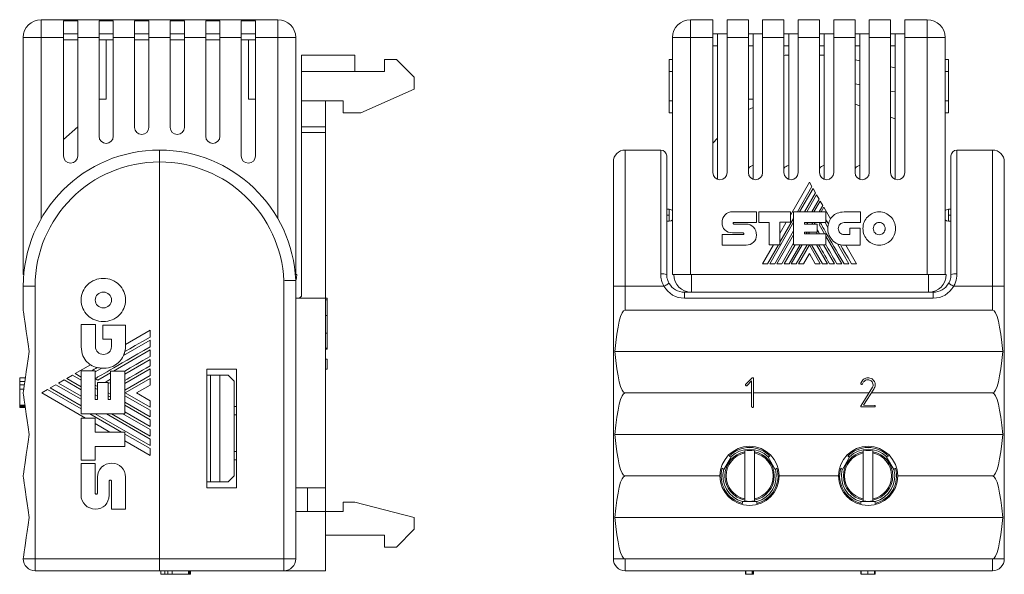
# Model space of a CAD drawing. Header units: millimetres. Extents: x 31 to 166, y 130 to 223.
# Tile 1 of 3: x 31 to 114, y 130 to 176. Entities that reach past the tile are written whole.
import ezdxf

# ---------------------------------------------------------------- set-up
doc = ezdxf.new("R2010")
doc.units = ezdxf.units.MM
doc.linetypes.add('PHANTOM', pattern=[12.7, 6.35, -1.27, 1.27, -1.27, 1.27, -1.27])
doc.layers.add('___VS___', color=7, linetype='Continuous', lineweight=15)

msp = doc.modelspace()

# ---------------------------------------------------------------- linework, layer by layer
at = {"color": 7, "linetype": 'Continuous', "lineweight": 15}
for p, q in [((33.008, 174.858), (33.008, 176.358)), ((33.008, 176.358), (53.008, 176.358)), ((36.108, 176.272), (34.908, 176.272)), ((34.908, 176.272), (34.908, 174.858)), ((36.108, 174.858), (36.108, 176.272)), ((39.108, 176.272), (37.908, 176.272)), ((37.908, 176.272), (37.908, 174.858)), ((39.108, 174.858), (39.108, 176.272)), ((42.108, 176.272), (40.908, 176.272)), ((40.908, 176.272), (40.908, 174.858)), ((42.108, 174.858), (42.108, 176.272)), ((45.108, 176.272), (43.908, 176.272)), ((43.908, 176.272), (43.908, 174.858)), ((45.108, 174.858), (45.108, 176.272)), ((48.108, 176.272), (46.908, 176.272)), ((46.908, 176.272), (46.908, 174.858)), ((48.108, 174.858), (48.108, 176.272)), ((51.108, 176.272), (49.908, 176.272)), ((49.908, 176.272), (49.908, 174.858)), ((51.108, 174.858), (51.108, 176.272)), ((53.008, 176.358), (53.008, 174.858)), ((87.819, 174.858), (87.819, 176.358)), ((87.819, 176.358), (89.719, 176.358)), ((89.719, 176.358), (89.719, 174.858)), ((90.919, 176.358), (92.719, 176.358)), ((90.919, 176.358), (90.919, 174.858)), ((92.719, 176.358), (92.719, 174.858)), ((93.919, 176.358), (95.719, 176.358)), ((93.919, 176.358), (93.919, 174.858)), ((95.719, 176.358), (95.719, 174.858)), ((96.919, 176.358), (98.719, 176.358)), ((96.919, 176.358), (96.919, 174.858)), ((98.719, 176.358), (98.719, 174.858)), ((99.919, 176.358), (99.919, 174.858)), ((99.919, 176.358), (101.719, 176.358)), ((101.719, 176.358), (101.719, 174.858)), ((102.919, 176.358), (102.919, 174.858)), ((102.919, 176.358), (104.719, 176.358)), ((104.719, 176.358), (104.719, 174.858)), ((105.919, 176.358), (105.919, 174.858)), ((105.919, 176.358), (107.819, 176.358)), ((107.819, 174.858), (107.819, 176.358)), ((31.508, 174.858), (33.008, 174.858)), ((31.508, 154.858), (31.508, 174.858)), ((34.908, 174.858), (33.008, 174.858)), ((34.908, 175.158), (36.108, 175.158)), ((34.908, 164.858), (34.908, 174.858)), ((34.908, 174.658), (36.108, 174.658)), ((37.908, 174.858), (36.108, 174.858)), ((36.108, 174.858), (36.108, 164.858)), ((37.908, 175.158), (39.108, 175.158)), ((37.908, 166.52), (37.908, 174.858)), ((37.908, 174.658), (39.108, 174.658)), ((38.508, 169.658), (38.508, 174.658)), ((40.908, 174.858), (39.108, 174.858)), ((39.108, 174.858), (39.108, 166.52)), ((40.908, 175.158), (42.108, 175.158)), ((40.908, 167.268), (40.908, 174.858)), ((40.908, 174.658), (42.108, 174.658)), ((43.908, 174.858), (42.108, 174.858)), ((42.108, 174.858), (42.108, 167.268)), ((43.908, 175.158), (45.108, 175.158)), ((43.908, 167.268), (43.908, 174.858)), ((43.908, 174.658), (45.108, 174.658)), ((46.908, 174.858), (45.108, 174.858)), ((45.108, 174.858), (45.108, 167.268)), ((46.908, 175.158), (48.108, 175.158)), ((46.908, 166.52), (46.908, 174.858)), ((46.908, 174.658), (48.108, 174.658)), ((49.908, 174.858), (48.108, 174.858)), ((48.108, 174.858), (48.108, 166.52)), ((49.908, 175.158), (51.108, 175.158)), ((49.908, 164.858), (49.908, 174.858)), ((49.908, 174.658), (51.108, 174.658)), ((50.508, 169.658), (50.508, 174.658)), ((53.008, 174.858), (51.108, 174.858)), ((51.108, 174.858), (51.108, 164.858)), ((53.008, 174.858), (54.508, 174.858)), ((54.508, 174.858), (54.508, 154.858)), ((86.319, 154.858), (86.319, 174.858)), ((86.319, 174.858), (87.819, 174.858)), ((87.819, 174.858), (87.819, 154.858)), ((89.719, 174.858), (87.819, 174.858)), ((90.119, 175.158), (89.719, 175.158)), ((89.719, 174.858), (89.719, 163.458)), ((90.119, 175.158), (90.919, 175.158)), ((90.119, 175.158), (90.119, 162.892)), ((92.719, 174.858), (90.919, 174.858)), ((90.919, 174.858), (90.919, 163.458)), ((93.119, 175.158), (92.719, 175.158)), ((92.719, 174.858), (92.719, 163.458)), ((93.119, 175.158), (93.919, 175.158)), ((93.119, 175.158), (93.119, 162.892)), ((95.719, 174.858), (93.919, 174.858)), ((93.919, 174.858), (93.919, 163.458)), ((96.119, 175.158), (95.719, 175.158)), ((95.719, 174.858), (95.719, 163.458)), ((96.119, 175.158), (96.119, 162.892)), ((96.119, 175.158), (96.919, 175.158)), ((98.719, 174.858), (96.919, 174.858)), ((96.919, 174.858), (96.919, 163.458)), ((99.119, 175.158), (98.719, 175.158)), ((98.719, 174.858), (98.719, 163.458)), ((99.119, 175.158), (99.119, 162.892)), ((99.119, 175.158), (99.919, 175.158)), ((101.719, 174.858), (99.919, 174.858)), ((99.919, 174.858), (99.919, 163.458)), ((102.119, 175.158), (101.719, 175.158)), ((101.719, 174.858), (101.719, 163.458)), ((102.119, 175.158), (102.919, 175.158)), ((102.119, 175.158), (102.119, 162.892)), ((104.719, 174.858), (102.919, 174.858)), ((102.919, 174.858), (102.919, 163.458)), ((105.119, 175.158), (104.719, 175.158)), ((104.719, 174.858), (104.719, 163.458)), ((105.119, 175.158), (105.919, 175.158)), ((105.119, 175.158), (105.119, 162.892)), ((107.819, 174.858), (105.919, 174.858)), ((105.919, 174.858), (105.919, 163.458)), ((107.819, 154.858), (107.819, 174.858)), ((107.819, 174.858), (109.319, 174.858)), ((109.319, 174.858), (109.319, 154.858)), ((90.119, 174.158), (89.719, 174.158)), ((93.119, 174.158), (92.719, 174.158)), ((96.119, 174.158), (95.719, 174.158)), ((99.119, 174.158), (98.719, 174.158)), ((102.119, 174.158), (101.719, 174.158)), ((105.119, 174.158), (104.719, 174.158)), ((55.008, 173.358), (59.508, 173.358)), ((55.008, 173.358), (55.008, 171.999)), ((59.508, 173.358), (59.508, 171.999)), ((62.008, 172.999), (62.008, 171.999)), ((63.008, 172.999), (62.008, 172.999)), ((64.508, 171.499), (63.008, 172.999)), ((86.319, 172.999), (86.019, 172.999)), ((86.019, 171.999), (86.019, 172.999)), ((95.719, 173.338), (95.819, 173.358)), ((96.119, 173.358), (95.819, 173.358)), ((99.119, 173.358), (98.719, 173.358)), ((101.719, 172.978), (102.119, 172.898)), ((109.319, 172.999), (109.619, 172.999)), ((109.619, 172.999), (109.619, 171.999)), ((104.719, 172.379), (105.119, 172.299)), ((55.008, 171.999), (62.008, 171.999)), ((55.008, 171.999), (55.008, 169.499)), ((64.508, 170.499), (64.508, 171.499)), ((86.019, 169.499), (86.019, 171.999)), ((86.019, 171.999), (86.319, 171.999)), ((109.319, 171.999), (109.619, 171.999)), ((109.619, 171.999), (109.619, 169.499)), ((60.008, 168.499), (64.508, 170.499)), ((102.119, 170.859), (101.719, 170.939)), ((38.508, 169.658), (37.908, 169.658)), ((51.108, 169.658), (50.508, 169.658)), ((93.119, 169.658), (92.719, 169.658)), ((105.119, 170.259), (104.719, 170.339)), ((55.008, 169.499), (58.508, 169.499)), ((55.008, 169.499), (55.008, 167.308)), ((57.008, 167.308), (57.008, 169.499)), ((58.508, 169.499), (58.508, 168.499)), ((86.319, 169.499), (86.019, 169.499)), ((86.019, 168.499), (86.019, 169.499)), ((92.719, 168.79), (93.119, 168.935)), ((101.719, 169.226), (102.119, 169.081)), ((109.619, 169.499), (109.319, 169.499)), ((109.619, 169.499), (109.619, 168.499)), ((58.508, 168.499), (60.008, 168.499)), ((86.319, 168.499), (86.019, 168.499)), ((104.719, 168.134), (105.119, 167.989)), ((109.319, 168.499), (109.619, 168.499)), ((34.908, 166.24), (36.108, 167.304)), ((55.008, 167.308), (57.008, 167.308)), ((55.008, 166.838), (55.008, 167.308)), ((57.008, 167.308), (57.008, 166.838)), ((57.008, 166.838), (55.008, 166.838)), ((55.008, 166.838), (55.008, 153.158)), ((57.008, 152.858), (57.008, 166.838)), ((90.119, 166.371), (89.719, 165.942)), ((43.008, 165.358), (43.008, 164.358)), ((43.008, 165.358), (43.019, 165.358)), ((43.019, 164.358), (43.019, 165.358)), ((82.319, 165.358), (82.319, 153.858)), ((85.319, 165.358), (82.319, 165.358)), ((85.319, 154.903), (85.319, 165.358)), ((85.819, 164.858), (85.819, 154.858)), ((109.819, 154.858), (109.819, 164.858)), ((113.319, 165.358), (110.319, 165.358)), ((110.319, 165.358), (110.319, 154.903)), ((113.319, 153.858), (113.319, 165.358)), ((43.008, 130.858), (43.008, 164.358)), ((43.019, 164.358), (43.008, 164.358)), ((81.319, 153.858), (81.319, 164.358)), ((114.319, 164.358), (114.319, 153.858)), ((97.867, 162.635), (96.264, 159.861)), ((96.851, 160.139), (98.081, 162.269)), ((98.175, 162.103), (97.041, 160.139)), ((98.081, 162.269), (97.867, 162.635)), ((98.385, 161.742), (98.175, 162.103)), ((97.459, 160.139), (98.385, 161.742)), ((98.478, 161.579), (97.647, 160.139)), ((98.689, 161.215), (98.478, 161.579)), ((98.067, 160.139), (98.689, 161.215)), ((98.783, 161.054), (98.254, 160.139)), ((98.68, 160.139), (98.995, 160.683)), ((98.995, 160.683), (98.783, 161.054)), ((99.087, 160.525), (98.864, 160.139)), ((99.647, 159.553), (99.087, 160.525)), ((85.819, 160.358), (86.019, 160.358)), ((85.819, 159.858), (86.019, 159.858)), ((86.019, 159.858), (86.019, 160.358)), ((86.019, 159.858), (86.019, 159.358)), ((91.375, 160.15), (93.39, 160.15)), ((93.39, 160.15), (93.39, 159.251)), ((93.589, 159.251), (93.589, 160.146)), ((93.589, 160.146), (96.264, 160.146)), ((95.373, 157.578), (96.535, 159.592)), ((96.264, 160.146), (96.264, 159.259)), ((96.535, 157.37), (96.535, 160.139)), ((96.535, 160.139), (99.266, 160.139)), ((99.266, 160.139), (99.266, 159.244)), ((100.792, 160.131), (102.193, 160.131)), ((102.193, 160.131), (102.193, 159.232)), ((109.619, 159.858), (109.619, 160.358)), ((109.619, 160.358), (109.819, 160.358)), ((109.819, 159.858), (109.619, 159.858)), ((109.619, 159.858), (109.619, 159.358)), ((86.019, 159.358), (85.819, 159.358)), ((90.493, 159.246), (90.493, 159.245)), ((91.492, 159.251), (93.39, 159.251)), ((91.496, 159.112), (92.519, 159.112)), ((94.458, 159.251), (93.589, 159.251)), ((94.458, 157.37), (94.458, 159.251)), ((94.519, 155.769), (96.535, 159.262)), ((96.264, 159.259), (95.373, 159.259)), ((95.373, 157.37), (95.373, 159.259)), ((95.916, 159.259), (95.373, 158.318)), ((97.442, 159.244), (99.266, 159.244)), ((97.442, 159.244), (97.442, 159.097)), ((97.442, 159.097), (98.529, 159.097)), ((97.653, 159.097), (97.737, 159.244)), ((98.077, 159.097), (98.162, 159.244)), ((98.262, 159.097), (98.347, 159.244)), ((98.529, 159.097), (98.529, 158.42)), ((98.68, 159.084), (98.772, 159.244)), ((98.68, 159.084), (99.142, 158.284)), ((99.193, 159.244), (99.431, 158.832)), ((102.193, 159.232), (100.792, 159.232)), ((101.275, 158.224), (101.275, 158.758)), ((101.275, 158.758), (102.163, 158.758)), ((102.163, 158.758), (102.163, 157.329)), ((109.819, 159.358), (109.619, 159.358)), ((90.493, 158.22), (92.263, 158.22)), ((92.263, 158.371), (91.378, 158.371)), ((94.936, 155.769), (96.535, 158.539)), ((95.128, 155.769), (96.535, 158.21)), ((97.442, 158.42), (98.529, 158.42)), ((97.442, 158.42), (97.442, 158.284)), ((97.442, 158.284), (99.251, 158.284)), ((97.606, 158.284), (97.684, 158.42)), ((97.793, 158.284), (97.871, 158.42)), ((98.454, 158.42), (98.532, 158.284)), ((99.251, 157.37), (99.251, 158.284)), ((99.251, 158.096), (100.597, 155.769)), ((100.792, 158.224), (101.275, 158.224)), ((92.519, 157.332), (90.493, 157.332)), ((94.825, 157.37), (93.9, 155.769)), ((94.329, 155.769), (95.253, 157.37)), ((94.458, 157.37), (95.373, 157.37)), ((95.542, 155.769), (96.535, 157.488)), ((95.731, 155.769), (96.655, 157.37)), ((96.149, 155.769), (97.076, 157.37)), ((96.34, 155.769), (97.265, 157.37)), ((96.535, 157.37), (99.251, 157.37)), ((96.758, 155.769), (97.686, 157.37)), ((96.947, 155.769), (97.863, 157.358)), ((98.779, 155.769), (97.863, 157.358)), ((98.969, 155.769), (98.04, 157.37)), ((98.456, 157.37), (99.383, 155.769)), ((99.061, 157.37), (99.988, 155.769)), ((100.228, 157.453), (101.202, 155.769)), ((102.163, 157.329), (100.8, 157.329)), ((101.834, 155.769), (100.933, 157.329)), ((97.863, 156.632), (97.361, 155.769)), ((97.863, 156.632), (98.362, 155.769)), ((31.551, 154.858), (31.508, 154.858)), ((54.475, 154.858), (54.608, 154.858)), ((87.819, 154.858), (86.319, 154.858)), ((87.819, 154.858), (107.819, 154.858)), ((87.919, 154.858), (87.919, 153.358)), ((107.919, 154.858), (107.819, 154.858)), ((107.919, 153.358), (107.919, 154.858)), ((107.919, 154.858), (109.419, 154.858)), ((31.508, 153.858), (32.508, 153.858)), ((31.508, 151.858), (31.508, 153.858)), ((32.508, 153.858), (32.508, 130.858)), ((53.508, 130.858), (53.508, 154.336)), ((54.508, 154.358), (54.508, 130.858)), ((82.319, 153.858), (81.319, 153.858)), ((81.319, 130.858), (81.319, 153.858)), ((82.319, 153.858), (82.319, 151.858)), ((85.587, 153.858), (82.319, 153.858)), ((113.319, 153.858), (110.051, 153.858)), ((113.319, 151.858), (113.319, 153.858)), ((113.319, 153.858), (114.319, 153.858)), ((114.319, 153.858), (114.319, 130.858)), ((87.319, 152.858), (87.319, 153.358)), ((87.319, 153.358), (108.319, 153.358)), ((108.319, 152.858), (108.319, 153.358)), ((54.508, 152.858), (57.008, 152.858)), ((57.008, 136.858), (57.008, 152.858)), ((57.158, 152.858), (57.008, 152.858)), ((57.158, 152.711), (57.008, 152.711)), ((57.158, 152.858), (57.158, 152.711)), ((57.158, 152.711), (57.158, 151.397)), ((108.319, 152.858), (87.319, 152.858)), ((57.158, 151.397), (57.008, 151.397)), ((57.158, 151.397), (57.158, 149.905)), ((82.319, 151.858), (113.319, 151.858)), ((36.409, 148.761), (36.409, 150.625)), ((36.409, 150.625), (37.605, 150.625)), ((37.605, 150.625), (37.605, 148.761)), ((38.235, 149.404), (38.235, 150.585)), ((38.235, 150.585), (40.136, 150.585)), ((40.136, 150.585), (40.136, 148.772)), ((42.21, 150.147), (40.136, 148.949)), ((57.008, 149.905), (57.158, 149.905)), ((57.158, 149.905), (57.158, 148.636)), ((38.946, 149.404), (38.235, 149.404)), ((38.946, 148.761), (38.946, 149.404)), ((39.971, 148.012), (42.21, 149.307)), ((39.116, 146.712), (42.21, 148.502)), ((57.158, 148.636), (57.008, 148.636)), ((57.158, 148.568), (57.008, 148.568)), ((57.158, 148.636), (57.158, 148.568)), ((81.453, 148.358), (114.185, 148.358)), ((37.178, 147.239), (35.885, 146.494)), ((40.081, 146.459), (42.21, 147.692)), ((57.158, 147.718), (57.008, 147.718)), ((57.158, 147.718), (57.158, 146.858)), ((35.676, 146.372), (35.182, 146.089)), ((36.399, 145.953), (35.676, 146.372)), ((35.885, 146.494), (36.399, 146.197)), ((36.399, 146.732), (37.59, 146.732)), ((36.399, 143.1), (36.399, 146.732)), ((37.59, 146.635), (38.137, 146.951)), ((37.59, 144.306), (37.59, 146.732)), ((37.802, 145.952), (38.866, 146.567)), ((38.866, 144.306), (38.866, 146.712)), ((40.081, 146.712), (38.866, 146.712)), ((40.081, 145.654), (42.21, 146.888)), ((40.081, 143.1), (40.081, 146.712)), ((42.21, 146.337), (40.081, 145.102)), ((47.008, 146.858), (49.508, 146.858)), ((47.008, 136.858), (47.008, 146.858)), ((47.008, 146.358), (47.308, 146.358)), ((47.308, 137.358), (47.308, 146.358)), ((47.308, 146.358), (48.108, 146.358)), ((48.108, 137.358), (48.108, 146.358)), ((48.108, 146.358), (48.808, 146.358)), ((49.308, 145.858), (48.808, 146.358)), ((49.508, 146.858), (49.508, 136.858)), ((57.158, 146.858), (57.008, 146.858)), ((31.208, 146.142), (31.691, 146.142)), ((31.208, 145.82), (31.645, 145.82)), ((31.208, 145.558), (31.608, 145.558)), ((34.266, 145.56), (33.786, 145.282)), ((36.399, 144.329), (34.266, 145.56)), ((34.967, 145.965), (34.483, 145.684)), ((34.483, 145.684), (36.399, 144.579)), ((36.399, 145.137), (34.967, 145.965)), ((35.182, 146.089), (36.399, 145.387)), ((37.802, 145.952), (37.59, 146.075)), ((37.785, 145.397), (37.59, 145.509)), ((37.785, 144.306), (37.785, 145.752)), ((37.785, 145.752), (38.685, 145.752)), ((38.685, 145.651), (38.866, 145.756)), ((38.685, 144.306), (38.685, 145.752)), ((42.21, 146.084), (40.098, 144.866)), ((41.063, 144.866), (42.21, 145.529)), ((49.308, 137.858), (49.308, 145.858)), ((92.491, 145.594), (93.035, 146.124)), ((92.99, 145.873), (92.6, 145.48)), ((92.99, 143.703), (92.99, 145.873)), ((93.151, 146.103), (93.161, 146.078)), ((93.161, 146.078), (93.161, 143.699)), ((102.805, 145.971), (102.748, 145.971)), ((31.208, 145.186), (31.555, 145.186)), ((31.208, 145.186), (31.208, 143.817)), ((33.566, 145.156), (33.079, 144.871)), ((33.079, 144.871), (36.768, 142.74)), ((36.399, 143.52), (33.566, 145.156)), ((33.786, 145.282), (36.399, 143.773)), ((37.785, 145.15), (37.59, 145.263)), ((37.785, 144.586), (37.59, 144.699)), ((38.866, 144.772), (38.685, 144.876)), ((38.866, 144.524), (38.685, 144.628)), ((42.21, 143.396), (40.081, 144.63)), ((42.21, 143.648), (40.098, 144.866)), ((41.063, 144.866), (42.21, 144.198)), ((82.319, 144.858), (92.99, 144.858)), ((93.161, 144.858), (102.897, 144.858)), ((102.228, 143.802), (103.201, 145.339)), ((103.298, 145.186), (102.445, 143.817)), ((103.094, 144.858), (113.319, 144.858)), ((31.208, 143.817), (31.657, 143.817)), ((31.208, 143.813), (31.657, 143.813)), ((37.59, 144.306), (37.785, 144.306)), ((38.685, 144.306), (38.866, 144.306)), ((42.21, 142.84), (40.081, 144.07)), ((42.21, 142.586), (40.081, 143.819)), ((102.445, 143.817), (103.358, 143.813)), ((31.208, 143.763), (31.664, 143.763)), ((31.208, 143.763), (31.208, 143.753)), ((31.208, 143.753), (31.666, 143.753)), ((31.208, 143.743), (31.667, 143.743)), ((31.208, 143.686), (31.675, 143.686)), ((31.208, 143.686), (31.208, 143.676)), ((31.208, 143.676), (31.677, 143.676)), ((31.208, 143.642), (31.682, 143.642)), ((40.081, 143.1), (36.399, 143.1)), ((39.805, 141.554), (37.127, 143.1)), ((42.21, 140.418), (37.565, 143.1)), ((42.21, 140.973), (38.527, 143.1)), ((42.21, 141.228), (38.965, 143.1)), ((42.21, 141.779), (39.924, 143.1)), ((42.21, 142.03), (40.081, 143.26)), ((49.308, 143.708), (49.508, 143.708)), ((49.308, 143.008), (49.508, 143.008)), ((103.356, 143.676), (102.267, 143.676)), ((103.384, 143.686), (103.356, 143.676)), ((103.415, 143.763), (103.415, 143.753)), ((36.389, 139.182), (36.389, 142.74)), ((36.389, 142.74), (37.57, 142.74)), ((37.57, 142.74), (37.57, 141.554)), ((37.57, 142.277), (38.821, 141.554)), ((40.081, 141.554), (37.57, 141.554)), ((40.081, 140.338), (40.081, 141.554)), ((42.21, 140.165), (40.081, 141.394)), ((81.453, 141.358), (114.185, 141.358)), ((40.081, 140.825), (42.21, 139.595)), ((40.081, 140.338), (37.58, 140.338)), ((37.58, 140.338), (37.58, 139.182)), ((49.308, 139.908), (49.508, 139.908)), ((92.419, 139.97), (92.419, 139.902)), ((92.419, 139.801), (92.419, 135.915)), ((93.219, 139.902), (93.219, 139.97)), ((93.219, 135.915), (93.219, 139.801)), ((102.419, 139.97), (102.419, 139.902)), ((102.419, 139.801), (102.419, 135.915)), ((103.219, 139.902), (103.219, 139.97)), ((103.219, 135.915), (103.219, 139.801)), ((36.384, 138.917), (37.58, 138.917)), ((36.384, 136.237), (36.384, 138.917)), ((37.58, 139.182), (36.389, 139.182)), ((37.58, 136.392), (37.58, 138.917)), ((49.308, 139.208), (49.508, 139.208)), ((90.657, 138.413), (91.257, 139.452)), ((91.257, 139.452), (91.107, 139.539)), ((94.531, 139.539), (94.381, 139.452)), ((94.381, 139.452), (94.981, 138.413)), ((100.657, 138.413), (101.257, 139.452)), ((101.257, 139.452), (101.107, 139.539)), ((104.531, 139.539), (104.381, 139.452)), ((104.381, 139.452), (104.981, 138.413)), ((90.507, 138.5), (90.657, 138.413)), ((94.981, 138.413), (95.131, 138.5)), ((100.507, 138.5), (100.657, 138.413)), ((104.981, 138.413), (105.131, 138.5)), ((37.765, 136.397), (37.765, 137.758)), ((38.75, 137.418), (38.75, 136.241)), ((38.951, 135.064), (38.951, 137.418)), ((40.131, 137.758), (40.131, 135.064)), ((47.008, 137.358), (47.308, 137.358)), ((47.308, 137.358), (48.108, 137.358)), ((48.108, 137.358), (48.808, 137.358)), ((48.808, 137.358), (49.308, 137.858)), ((82.319, 137.858), (90.319, 137.858)), ((95.319, 137.858), (100.319, 137.858)), ((105.319, 137.858), (113.319, 137.858)), ((49.508, 136.858), (47.008, 136.858)), ((54.508, 136.858), (57.008, 136.858)), ((55.508, 136.858), (55.508, 134.858)), ((57.008, 134.858), (57.008, 136.858)), ((58.508, 134.858), (58.508, 135.658)), ((58.508, 135.658), (59.508, 135.658)), ((64.508, 134.358), (59.508, 135.658)), ((92.219, 135.708), (92.219, 135.534)), ((93.419, 135.708), (92.219, 135.708)), ((92.419, 135.814), (92.419, 135.746)), ((93.219, 135.746), (93.219, 135.814)), ((93.419, 135.534), (93.419, 135.708)), ((102.219, 135.708), (102.219, 135.534)), ((103.419, 135.708), (102.219, 135.708)), ((102.419, 135.814), (102.419, 135.746)), ((103.219, 135.746), (103.219, 135.814)), ((103.419, 135.534), (103.419, 135.708)), ((37.586, 135.064), (37.587, 135.064)), ((54.508, 134.858), (57.008, 134.858)), ((57.008, 129.858), (57.008, 134.858)), ((57.008, 134.858), (58.508, 134.858)), ((64.508, 133.358), (64.508, 134.358)), ((81.453, 134.358), (114.185, 134.358)), ((63.008, 131.858), (64.508, 133.358)), ((57.008, 132.858), (62.008, 132.858)), ((62.008, 132.858), (62.008, 131.858)), ((62.008, 131.858), (63.008, 131.858)), ((31.508, 130.858), (32.508, 130.858)), ((32.508, 129.858), (32.508, 130.858)), ((32.508, 130.858), (43.008, 130.858)), ((43.008, 130.858), (43.008, 129.858)), ((43.008, 130.858), (53.508, 130.858)), ((53.508, 130.858), (54.508, 130.858)), ((53.508, 130.858), (53.508, 129.858)), ((82.319, 130.858), (81.319, 130.858)), ((82.319, 130.858), (82.319, 129.858)), ((82.319, 130.858), (113.319, 130.858)), ((113.319, 130.858), (114.319, 130.858)), ((113.319, 130.858), (113.319, 129.858)), ((43.008, 129.858), (32.508, 129.858)), ((53.508, 129.858), (43.008, 129.858)), ((43.124, 129.558), (43.124, 129.858)), ((43.446, 129.558), (43.446, 129.858)), ((43.707, 129.558), (43.707, 129.858)), ((44.079, 129.558), (44.079, 129.858)), ((45.449, 129.558), (45.449, 129.858)), ((45.452, 129.558), (45.452, 129.858)), ((45.503, 129.558), (45.503, 129.858)), ((45.513, 129.558), (45.513, 129.858)), ((45.523, 129.558), (45.523, 129.858)), ((45.58, 129.558), (45.58, 129.858)), ((45.589, 129.558), (45.589, 129.858)), ((45.624, 129.558), (45.624, 129.858)), ((53.508, 129.858), (57.008, 129.858)), ((113.319, 129.858), (82.319, 129.858)), ((92.477, 129.558), (92.477, 129.858)), ((92.491, 129.558), (92.491, 129.858)), ((93.035, 129.558), (93.035, 129.858)), ((93.082, 129.558), (93.082, 129.858)), ((93.107, 129.558), (93.107, 129.858)), ((93.151, 129.558), (93.151, 129.858)), ((93.161, 129.558), (93.161, 129.858)), ((102.21, 129.558), (102.21, 129.858)), ((102.238, 129.558), (102.238, 129.858)), ((102.794, 129.558), (102.794, 129.858)), ((103.348, 129.558), (103.348, 129.858)), ((103.418, 129.558), (103.418, 129.858)), ((103.418, 129.558), (103.418, 129.858)), ((44.079, 129.558), (45.449, 129.558)), ((45.503, 129.558), (45.513, 129.558)), ((45.58, 129.558), (45.589, 129.558)), ((92.491, 129.558), (93.035, 129.558)), ((93.151, 129.558), (93.161, 129.558))]:
    msp.add_line(p, q, dxfattribs=at)
at = {"color": 8, "linetype": 'Continuous', "lineweight": 15}
for p, q in [((33.008, 174.858), (33.008, 159.537)), ((53.008, 159.556), (53.008, 174.858))]:
    msp.add_line(p, q, dxfattribs=at)
at = {"color": 7, "linetype": 'Continuous', "lineweight": 15, "flags": 128}
for points in [[(86.019, 160.358), (86.21, 160.32), (86.319, 160.258)], [(109.319, 160.258), (109.428, 160.32), (109.619, 160.358)], [(86.319, 159.458), (86.21, 159.396), (86.019, 159.358)], [(109.619, 159.358), (109.428, 159.396), (109.319, 159.458)], [(101.409, 155.769), (101.126, 156.256), (100.862, 156.712), (100.667, 157.048), (100.484, 157.364)], [(54.608, 154.858), (54.579, 154.565), (54.508, 154.319)], [(85.587, 153.858), (85.671, 153.907), (85.753, 153.954), (85.828, 153.997), (85.893, 154.035), (85.947, 154.066), (85.987, 154.089), (86.012, 154.103), (86.02, 154.108)], [(110.051, 153.858), (109.967, 153.907), (109.885, 153.954), (109.81, 153.997), (109.745, 154.035), (109.691, 154.066), (109.651, 154.089), (109.626, 154.103), (109.618, 154.108)], [(32.008, 148.358), (31.92, 148.972), (31.839, 149.542), (31.765, 150.06), (31.699, 150.521), (31.642, 150.92), (31.594, 151.253), (31.557, 151.515), (31.53, 151.705), (31.513, 151.82), (31.508, 151.858)], [(42.21, 149.582), (41.563, 149.206), (40.957, 148.855), (40.51, 148.596), (40.089, 148.352)], [(31.508, 144.858), (31.513, 144.896), (31.53, 145.011), (31.557, 145.2), (31.594, 145.463), (31.642, 145.796), (31.699, 146.195), (31.765, 146.656), (31.839, 147.174), (31.92, 147.743), (32.008, 148.358)], [(32.008, 141.358), (31.92, 141.972), (31.839, 142.542), (31.765, 143.06), (31.699, 143.521), (31.642, 143.92), (31.594, 144.253), (31.557, 144.515), (31.53, 144.705), (31.513, 144.82), (31.508, 144.858)], [(31.508, 137.858), (31.513, 137.896), (31.53, 138.011), (31.557, 138.2), (31.594, 138.463), (31.642, 138.796), (31.699, 139.195), (31.765, 139.656), (31.839, 140.174), (31.92, 140.743), (32.008, 141.358)], [(32.008, 134.358), (31.92, 134.972), (31.839, 135.542), (31.765, 136.06), (31.699, 136.521), (31.642, 136.92), (31.594, 137.253), (31.557, 137.515), (31.53, 137.705), (31.513, 137.82), (31.508, 137.858)], [(31.508, 130.858), (31.513, 130.896), (31.53, 131.011), (31.557, 131.2), (31.594, 131.463), (31.642, 131.796), (31.699, 132.195), (31.765, 132.656), (31.839, 133.174), (31.92, 133.743), (32.008, 134.358)]]:
    msp.add_lwpolyline(points, dxfattribs=at)
at = {"color": 7, "linetype": 'Continuous', "lineweight": 15}
for centre, radius, start, end in [((33.008, 174.858), 1.5, 90, 180), ((53.008, 174.858), 1.5, 0, 90), ((87.819, 174.858), 1.5, 90, 180), ((107.819, 174.858), 1.5, 0, 90), ((41.508, 167.268), 0.6, 180, 0), ((44.508, 167.268), 0.6, 180, 0), ((38.508, 166.52), 0.6, 180, 0), ((47.508, 166.52), 0.6, 180, 0), ((43.008, 153.858), 11.5, 90, 180), ((35.508, 164.858), 0.6, 180, 0), ((43.019, 153.858), 11.5, 2.49193, 90), ((50.508, 164.858), 0.6, 180, 0), ((82.319, 164.358), 1, 90, 180), ((85.319, 164.858), 0.5, 0, 90), ((110.319, 164.858), 0.5, 90, 180), ((113.319, 164.358), 1, 0, 90), ((43.008, 153.858), 10.5, 90, 180), ((43.019, 153.858), 10.5, 2.60792, 90), ((93.319, 163.358), 0.75, 105.46601, 143.1301), ((96.319, 163.358), 0.75, 105.46601, 143.1301), ((99.319, 163.358), 0.75, 105.46601, 143.1301), ((102.319, 163.358), 0.75, 105.46601, 143.1301), ((90.319, 163.458), 0.6, 180, 0), ((93.319, 163.458), 0.6, 180, 0), ((96.319, 163.458), 0.6, 180, 0), ((99.319, 163.458), 0.6, 180, 0), ((102.319, 163.458), 0.6, 180, 0), ((105.319, 163.458), 0.6, 180, 0), ((100.8, 158.704), 1.375, 174.64014, 270), ((100.957, 158.767), 1.528, 149.03807, 166.83863), ((85.443, 153.494), 1.415, 74.58331, 95.02782), ((87.919, 154.858), 1.5, 180, 270), ((107.919, 154.858), 1.5, 270, 0), ((110.195, 153.494), 1.415, 84.97218, 105.41669), ((87.319, 154.858), 2, 210, 270), ((87.319, 154.858), 1.5, 210, 270), ((108.319, 154.858), 1.5, 270, 330), ((108.319, 154.858), 2, 270, 330), ((54.708, 153.158), 0.3, 270, 0), ((38.307, 148.772), 1.829, 264.64014, 0), ((38.224, 148.981), 2.032, 239.03807, 256.83863), ((92.819, 137.858), 2.5, 0, 180), ((92.819, 137.858), 2.083, 101.07127, 258.92873), ((92.819, 137.858), 1.983, 101.63492, 258.36508), ((92.819, 137.858), 2.4, 44.47751, 135.52249), ((92.819, 137.858), 2.25, 45.46601, 134.53399), ((92.819, 137.858), 2.149, 79.27476, 100.72524), ((92.819, 137.858), 2.083, 281.07127, 78.92873), ((92.819, 137.858), 1.983, 281.63492, 78.36508), ((102.819, 137.858), 2.5, 0, 180), ((102.819, 137.858), 2.083, 101.07127, 258.92873), ((102.819, 137.858), 1.983, 101.63492, 258.36508), ((102.819, 137.858), 2.4, 44.47751, 135.52249), ((102.819, 137.858), 2.25, 45.46601, 134.53399), ((102.819, 137.858), 2.149, 79.27476, 100.72524), ((102.819, 137.858), 2.083, 281.07127, 78.92873), ((102.819, 137.858), 1.983, 281.63492, 78.36508), ((92.819, 137.858), 2.4, 164.47751, 255.52249), ((92.819, 137.858), 2.25, 165.46601, 254.53399), ((92.819, 137.858), 2.4, 284.47751, 15.52249), ((92.819, 137.858), 2.25, 285.46601, 14.53399), ((102.819, 137.858), 2.4, 164.47751, 255.52249), ((102.819, 137.858), 2.25, 165.46601, 254.53399), ((102.819, 137.858), 2.4, 284.47751, 15.52249), ((102.819, 137.858), 2.25, 285.46601, 14.53399), ((92.819, 137.858), 2.5, 180, 0), ((102.819, 137.858), 2.5, 180, 0), ((92.819, 137.858), 2.149, 259.27476, 280.72524), ((102.819, 137.858), 2.149, 259.27476, 280.72524), ((32.508, 130.858), 1, 180, 270), ((53.508, 130.858), 1, 270, 0), ((82.319, 130.858), 1, 180, 270), ((113.319, 130.858), 1, 270, 0)]:
    msp.add_arc(centre, radius, start, end, dxfattribs=at)
for centre, start_param, end_param in [((82.319, 144.858), 0, 1.047198), ((113.319, 144.858), 5.235988, 6.283185), ((82.319, 151.858), 2.094395, 3.141593), ((113.319, 151.858), 3.141593, 4.18879), ((82.319, 137.858), 0, 1.047198), ((113.319, 137.858), 5.235988, 6.283185), ((82.319, 144.858), 2.094395, 3.141593), ((113.319, 144.858), 3.141593, 4.18879), ((82.319, 130.858), 0, 1.047198), ((113.319, 130.858), 5.235988, 6.283185), ((82.319, 137.858), 2.094395, 3.141593), ((113.319, 137.858), 3.141593, 4.18879)]:
    msp.add_ellipse(centre, major_axis=(0, 7), ratio=0.142857, start_param=start_param, end_param=end_param, dxfattribs=at)
for points in [[(90.493, 159.246), (90.493, 159.494), (90.592, 159.72), (90.752, 159.884)], [(90.752, 159.884), (90.911, 160.048), (91.132, 160.15), (91.375, 160.15)], [(99.647, 159.553), (99.692, 159.625), (99.745, 159.692), (99.804, 159.753)], [(99.804, 159.753), (100.032, 159.987), (100.363, 160.131), (100.792, 160.131)], [(102.385, 158.73), (102.385, 159.12), (102.539, 159.473), (102.787, 159.728)], [(102.787, 159.728), (103.035, 159.984), (103.378, 160.143), (103.756, 160.143)], [(103.756, 160.143), (104.136, 160.143), (104.48, 159.984), (104.729, 159.728)], [(104.729, 159.728), (104.977, 159.472), (105.132, 159.119), (105.132, 158.73)], [(90.726, 158.62), (90.579, 158.766), (90.489, 158.974), (90.493, 159.245)], [(91.457, 159.232), (91.445, 159.217), (91.437, 159.195), (91.437, 159.174)], [(91.437, 159.174), (91.437, 159.157), (91.444, 159.141), (91.455, 159.129)], [(91.455, 159.129), (91.466, 159.119), (91.48, 159.112), (91.496, 159.112)], [(91.492, 159.251), (91.479, 159.251), (91.467, 159.243), (91.457, 159.232)], [(92.519, 159.112), (92.762, 159.112), (92.982, 159.007), (93.141, 158.839)], [(93.141, 158.839), (93.302, 158.671), (93.401, 158.439), (93.401, 158.188)], [(100.788, 155.769), (99.506, 157.979), (98.836, 159.137), (98.778, 159.244)], [(99.47, 159.115), (99.389, 159.253), (99.322, 159.37), (99.266, 159.466)], [(99.431, 158.832), (99.436, 158.929), (99.449, 159.024), (99.47, 159.115)], [(100.448, 159.086), (100.359, 158.995), (100.305, 158.869), (100.305, 158.73)], [(100.792, 159.232), (100.657, 159.232), (100.536, 159.176), (100.448, 159.086)], [(103.405, 159.097), (103.314, 159.003), (103.258, 158.873), (103.258, 158.73)], [(103.756, 159.247), (103.619, 159.247), (103.494, 159.19), (103.405, 159.097)], [(104.111, 159.096), (104.02, 159.189), (103.895, 159.247), (103.756, 159.247)], [(104.259, 158.73), (104.259, 158.873), (104.202, 159.002), (104.111, 159.096)], [(91.378, 158.371), (91.122, 158.377), (90.889, 158.46), (90.726, 158.62)], [(92.303, 158.349), (92.292, 158.362), (92.278, 158.371), (92.263, 158.371)], [(92.263, 158.22), (92.28, 158.22), (92.295, 158.228), (92.306, 158.239)], [(92.325, 158.29), (92.325, 158.311), (92.317, 158.333), (92.303, 158.349)], [(92.306, 158.239), (92.318, 158.252), (92.325, 158.27), (92.325, 158.29)], [(93.401, 158.188), (93.401, 157.944), (93.304, 157.732), (93.147, 157.58)], [(98.727, 158.284), (98.641, 158.434), (98.575, 158.549), (98.529, 158.629)], [(100.305, 158.73), (100.305, 158.589), (100.359, 158.463), (100.448, 158.371)], [(100.448, 158.371), (100.535, 158.28), (100.657, 158.224), (100.792, 158.224)], [(102.786, 157.734), (102.538, 157.989), (102.385, 158.341), (102.385, 158.73)], [(103.258, 158.73), (103.258, 158.587), (103.314, 158.457), (103.405, 158.363)], [(103.405, 158.363), (103.494, 158.27), (103.619, 158.213), (103.756, 158.213)], [(103.756, 158.213), (103.895, 158.213), (104.02, 158.271), (104.111, 158.364)], [(104.111, 158.364), (104.202, 158.458), (104.259, 158.587), (104.259, 158.73)], [(105.132, 158.73), (105.132, 158.341), (104.978, 157.989), (104.729, 157.734)], [(93.147, 157.58), (92.987, 157.425), (92.765, 157.332), (92.519, 157.332)], [(99.574, 155.769), (99.184, 156.442), (98.875, 156.975), (98.646, 157.37)], [(100.179, 155.769), (99.811, 156.406), (99.502, 156.941), (99.251, 157.374)], [(100.484, 157.364), (100.395, 157.385), (100.31, 157.415), (100.228, 157.453)], [(103.756, 157.321), (103.377, 157.321), (103.034, 157.479), (102.786, 157.734)], [(104.729, 157.734), (104.48, 157.479), (104.136, 157.321), (103.756, 157.321)], [(36.394, 152.704), (36.394, 153.208), (36.605, 153.666), (36.945, 153.998)], [(36.945, 153.998), (37.285, 154.328), (37.755, 154.533), (38.273, 154.533)], [(38.273, 154.533), (38.79, 154.533), (39.258, 154.328), (39.597, 153.998)], [(39.597, 153.998), (39.937, 153.667), (40.146, 153.209), (40.146, 152.704)], [(37.786, 153.176), (37.662, 153.055), (37.585, 152.888), (37.585, 152.704)], [(38.273, 153.372), (38.083, 153.372), (37.91, 153.297), (37.786, 153.176)], [(38.759, 153.176), (38.635, 153.297), (38.462, 153.372), (38.273, 153.372)], [(38.961, 152.704), (38.961, 152.888), (38.884, 153.055), (38.759, 153.176)], [(36.945, 151.414), (36.604, 151.744), (36.394, 152.2), (36.394, 152.704)], [(37.585, 152.704), (37.585, 152.521), (37.661, 152.356), (37.785, 152.236)], [(37.785, 152.236), (37.91, 152.116), (38.082, 152.041), (38.273, 152.041)], [(38.273, 152.041), (38.463, 152.041), (38.636, 152.116), (38.76, 152.236)], [(38.76, 152.236), (38.884, 152.356), (38.961, 152.521), (38.961, 152.704)], [(40.146, 152.704), (40.146, 152.2), (39.937, 151.744), (39.597, 151.414)], [(38.273, 150.88), (37.754, 150.88), (37.285, 151.084), (36.945, 151.414)], [(39.597, 151.414), (39.259, 151.084), (38.791, 150.88), (38.273, 150.88)], [(36.913, 147.447), (36.6, 147.751), (36.409, 148.19), (36.409, 148.761)], [(42.21, 148.757), (39.272, 147.051), (37.732, 146.16), (37.59, 146.083)], [(37.605, 148.761), (37.605, 148.582), (37.679, 148.421), (37.799, 148.304)], [(37.799, 148.304), (37.92, 148.186), (38.088, 148.113), (38.273, 148.113)], [(38.273, 148.113), (38.46, 148.113), (38.628, 148.186), (38.75, 148.303)], [(38.75, 148.303), (38.871, 148.42), (38.946, 148.582), (38.946, 148.761)], [(40.089, 148.352), (40.061, 148.234), (40.021, 148.12), (39.971, 148.012)], [(42.21, 147.947), (41.364, 147.457), (40.653, 147.046), (40.076, 146.712)], [(37.178, 147.239), (37.083, 147.299), (36.994, 147.369), (36.913, 147.447)], [(42.21, 147.141), (41.316, 146.623), (40.606, 146.212), (40.081, 145.908)], [(37.761, 147.003), (37.577, 146.896), (37.421, 146.806), (37.294, 146.732)], [(38.137, 146.951), (38.007, 146.958), (37.882, 146.976), (37.761, 147.003)], [(38.866, 146.015), (38.666, 145.9), (38.513, 145.812), (38.406, 145.752)], [(38.127, 138.586), (38.351, 138.8), (38.659, 138.932), (38.993, 138.932)], [(38.993, 138.932), (39.318, 138.932), (39.6, 138.803), (39.802, 138.594)], [(37.765, 137.758), (37.765, 138.081), (37.904, 138.374), (38.127, 138.586)], [(39.802, 138.594), (40.009, 138.381), (40.131, 138.085), (40.131, 137.758)], [(38.779, 137.471), (38.762, 137.457), (38.75, 137.438), (38.75, 137.418)], [(38.858, 137.501), (38.83, 137.501), (38.8, 137.49), (38.779, 137.471)], [(38.925, 137.475), (38.908, 137.491), (38.884, 137.501), (38.858, 137.501)], [(38.951, 137.418), (38.951, 137.441), (38.941, 137.461), (38.925, 137.475)], [(37.58, 136.392), (37.58, 136.375), (37.59, 136.359), (37.605, 136.346)], [(37.605, 136.346), (37.625, 136.33), (37.654, 136.32), (37.682, 136.32)], [(37.682, 136.32), (37.705, 136.32), (37.726, 136.329), (37.741, 136.344)], [(37.741, 136.344), (37.756, 136.358), (37.765, 136.377), (37.765, 136.397)], [(36.737, 135.408), (36.519, 135.62), (36.384, 135.914), (36.384, 136.237)], [(38.75, 136.241), (38.742, 135.901), (38.632, 135.591), (38.418, 135.374)], [(37.586, 135.064), (37.256, 135.064), (36.955, 135.196), (36.737, 135.408)], [(38.418, 135.374), (38.224, 135.178), (37.948, 135.059), (37.587, 135.064)]]:
    msp.add_open_spline(points, degree=3, dxfattribs=at)
for points, knots in [([(85.587, 153.858), (85.492, 154.071), (85.342, 154.406), (85.325, 154.77), (85.319, 154.903)], [0, 0, 0, 0, 0.63375, 1, 1, 1, 1]), ([(85.819, 154.858), (85.824, 154.762), (85.836, 154.501), (85.949, 154.26), (86.02, 154.108)], [0, 0, 0, 0, 0.365549, 1, 1, 1, 1]), ([(109.618, 154.108), (109.662, 154.193), (109.782, 154.428), (109.805, 154.691), (109.819, 154.858)], [0, 0, 0, 0, 0.364818, 1, 1, 1, 1]), ([(110.319, 154.903), (110.3, 154.671), (110.271, 154.305), (110.11, 153.977), (110.051, 153.858)], [0, 0, 0, 0, 0.636312, 1, 1, 1, 1]), ([(54.508, 154.358), (54.508, 154.358), (54.482, 154.357), (54.382, 154.355), (54.307, 154.354), (54.123, 154.349), (54.012, 154.347), (53.771, 154.342), (53.638, 154.339), (53.508, 154.336)], [0, 0, 0, 0, 0.25, 0.25, 0.5, 0.5, 0.75, 0.75, 1, 1, 1, 1]), ([(31.208, 146.142), (31.208, 146.138), (31.208, 146.129), (31.208, 146.036), (31.208, 145.902), (31.208, 145.82)], [0, 0, 0, 0, 0.280744, 0.561118, 1, 1, 1, 1]), ([(31.208, 145.82), (31.208, 145.774), (31.208, 145.691), (31.208, 145.599), (31.208, 145.558)], [0, 0, 0, 0, 0.559636, 1, 1, 1, 1]), ([(31.208, 145.558), (31.208, 145.483), (31.208, 145.348), (31.208, 145.236), (31.208, 145.186)], [0, 0, 0, 0, 0.5599081, 1, 1, 1, 1]), ([(92.477, 145.534), (92.477, 145.545), (92.478, 145.566), (92.487, 145.585), (92.491, 145.594)], [0, 0, 0, 0, 0.559483, 1, 1, 1, 1]), ([(92.533, 145.47), (92.525, 145.473), (92.51, 145.48), (92.488, 145.501), (92.481, 145.521), (92.477, 145.534)], [0, 0, 0, 0, 0.280126, 0.560973, 1, 1, 1, 1]), ([(92.555, 145.466), (92.554, 145.467), (92.552, 145.467), (92.545, 145.469), (92.538, 145.47), (92.533, 145.47)], [0, 0, 0, 0, 0.135485, 0.237704, 1, 1, 1, 1]), ([(92.6, 145.48), (92.592, 145.477), (92.577, 145.471), (92.562, 145.468), (92.555, 145.466)], [0, 0, 0, 0, 0.559579, 1, 1, 1, 1]), ([(93.035, 146.124), (93.043, 146.13), (93.058, 146.139), (93.075, 146.141), (93.082, 146.142)], [0, 0, 0, 0, 0.559773, 1, 1, 1, 1]), ([(93.082, 146.142), (93.087, 146.142), (93.096, 146.142), (93.104, 146.139), (93.107, 146.138)], [0, 0, 0, 0, 0.560242, 1, 1, 1, 1]), ([(93.107, 146.138), (93.118, 146.134), (93.136, 146.127), (93.146, 146.11), (93.151, 146.103)], [0, 0, 0, 0, 0.556592, 1, 1, 1, 1]), ([(102.21, 145.659), (102.214, 145.677), (102.222, 145.708), (102.233, 145.738), (102.238, 145.751)], [0, 0, 0, 0, 0.559457, 1, 1, 1, 1]), ([(102.292, 145.585), (102.28, 145.586), (102.257, 145.589), (102.231, 145.608), (102.213, 145.632), (102.211, 145.65), (102.21, 145.659)], [0, 0, 0, 0, 0.279473, 0.560314, 0.779416, 1, 1, 1, 1]), ([(102.238, 145.751), (102.269, 145.811), (102.331, 145.931), (102.517, 146.094), (102.69, 146.124), (102.794, 146.142)], [0, 0, 0, 0, 0.281032, 0.562246, 1, 1, 1, 1]), ([(102.363, 145.631), (102.359, 145.624), (102.351, 145.609), (102.327, 145.588), (102.305, 145.586), (102.292, 145.585)], [0, 0, 0, 0, 0.281212, 0.561507, 1, 1, 1, 1]), ([(102.748, 145.971), (102.698, 145.961), (102.598, 145.94), (102.443, 145.831), (102.393, 145.707), (102.363, 145.631)], [0, 0, 0, 0, 0.280885, 0.561462, 1, 1, 1, 1]), ([(102.794, 146.142), (102.857, 146.138), (102.983, 146.129), (103.195, 146.036), (103.29, 145.902), (103.348, 145.82)], [0, 0, 0, 0, 0.280744, 0.561118, 1, 1, 1, 1]), ([(103.247, 145.541), (103.239, 145.605), (103.223, 145.733), (103.1, 145.872), (102.955, 145.953), (102.855, 145.965), (102.805, 145.971)], [0, 0, 0, 0, 0.279188, 0.558741, 0.779499, 1, 1, 1, 1]), ([(103.201, 145.339), (103.216, 145.375), (103.243, 145.44), (103.246, 145.51), (103.247, 145.541)], [0, 0, 0, 0, 0.559628, 1, 1, 1, 1]), ([(103.418, 145.558), (103.413, 145.483), (103.404, 145.348), (103.331, 145.236), (103.298, 145.186)], [0, 0, 0, 0, 0.5599081, 1, 1, 1, 1]), ([(103.348, 145.82), (103.371, 145.774), (103.412, 145.691), (103.416, 145.599), (103.418, 145.558)], [0, 0, 0, 0, 0.559636, 1, 1, 1, 1]), ([(31.208, 143.813), (31.208, 143.808), (31.208, 143.8), (31.208, 143.774), (31.208, 143.763)], [0, 0, 0, 0, 0.5596864, 1, 1, 1, 1]), ([(102.21, 143.732), (102.211, 143.746), (102.212, 143.77), (102.223, 143.792), (102.228, 143.802)], [0, 0, 0, 0, 0.559461, 1, 1, 1, 1]), ([(103.358, 143.813), (103.373, 143.808), (103.4, 143.8), (103.411, 143.774), (103.415, 143.763)], [0, 0, 0, 0, 0.5596864, 1, 1, 1, 1]), ([(31.208, 143.753), (31.208, 143.752), (31.208, 143.751), (31.208, 143.747), (31.208, 143.745), (31.208, 143.743)], [0, 0, 0, 0, 0.284568, 0.554311, 1, 1, 1, 1]), ([(31.208, 143.743), (31.208, 143.737), (31.208, 143.724), (31.208, 143.702), (31.208, 143.692), (31.208, 143.686)], [0, 0, 0, 0, 0.280075, 0.560748, 1, 1, 1, 1]), ([(31.208, 143.668), (31.208, 143.662), (31.208, 143.644), (31.208, 143.643), (31.208, 143.642)], [0, 0, 0, 0, 0.3628224, 1, 1, 1, 1]), ([(93.078, 143.642), (93.067, 143.643), (93.045, 143.644), (93.016, 143.655), (92.998, 143.678), (92.993, 143.694), (92.99, 143.703)], [0, 0, 0, 0, 0.280167, 0.559682, 0.779647, 1, 1, 1, 1]), ([(93.161, 143.699), (93.158, 143.689), (93.152, 143.669), (93.121, 143.645), (93.094, 143.643), (93.078, 143.642)], [0, 0, 0, 0, 0.280038, 0.560619, 1, 1, 1, 1]), ([(102.267, 143.676), (102.259, 143.679), (102.245, 143.684), (102.223, 143.702), (102.215, 143.721), (102.21, 143.732)], [0, 0, 0, 0, 0.280345, 0.56087, 1, 1, 1, 1]), ([(103.418, 143.743), (103.418, 143.737), (103.417, 143.724), (103.405, 143.702), (103.392, 143.692), (103.384, 143.686)], [0, 0, 0, 0, 0.280075, 0.560748, 1, 1, 1, 1]), ([(103.415, 143.753), (103.416, 143.752), (103.417, 143.751), (103.419, 143.747), (103.418, 143.745), (103.418, 143.743)], [0, 0, 0, 0, 0.284568, 0.554311, 1, 1, 1, 1]), ([(92.419, 139.902), (92.419, 139.901), (92.419, 139.899), (92.419, 139.89), (92.419, 139.872), (92.419, 139.843), (92.419, 139.818), (92.419, 139.804), (92.419, 139.801)], [0, 0, 0, 0, 0.12553, 0.257562, 0.483734, 0.709777, 0.938992, 1, 1, 1, 1]), ([(93.219, 139.801), (93.219, 139.807), (93.219, 139.825), (93.219, 139.853), (93.219, 139.877), (93.219, 139.894), (93.219, 139.901), (93.219, 139.902), (93.219, 139.902)], [0, 0, 0, 0, 0.129518, 0.363732, 0.595875, 0.743029, 0.964431, 1, 1, 1, 1]), ([(102.419, 139.902), (102.419, 139.901), (102.419, 139.899), (102.419, 139.89), (102.419, 139.872), (102.419, 139.843), (102.419, 139.818), (102.419, 139.804), (102.419, 139.801)], [0, 0, 0, 0, 0.12553, 0.257562, 0.483734, 0.709777, 0.938992, 1, 1, 1, 1]), ([(103.219, 139.801), (103.219, 139.807), (103.219, 139.825), (103.219, 139.853), (103.219, 139.877), (103.219, 139.894), (103.219, 139.901), (103.219, 139.902), (103.219, 139.902)], [0, 0, 0, 0, 0.129518, 0.363732, 0.595875, 0.743029, 0.964431, 1, 1, 1, 1]), ([(92.419, 135.915), (92.419, 135.915), (92.419, 135.903), (92.419, 135.879), (92.419, 135.848), (92.419, 135.826), (92.419, 135.816), (92.419, 135.814), (92.419, 135.814)], [0, 0, 0, 0, 0.007014, 0.241249, 0.474995, 0.705491, 0.931578, 1, 1, 1, 1]), ([(93.219, 135.814), (93.219, 135.815), (93.219, 135.818), (93.219, 135.833), (93.219, 135.858), (93.219, 135.887), (93.219, 135.907), (93.219, 135.915)], [0, 0, 0, 0, 0.15896, 0.379945, 0.603252, 0.830514, 1, 1, 1, 1]), ([(102.419, 135.915), (102.419, 135.915), (102.419, 135.903), (102.419, 135.879), (102.419, 135.848), (102.419, 135.826), (102.419, 135.816), (102.419, 135.814), (102.419, 135.814)], [0, 0, 0, 0, 0.007014, 0.241249, 0.474995, 0.705491, 0.931578, 1, 1, 1, 1]), ([(103.219, 135.814), (103.219, 135.815), (103.219, 135.818), (103.219, 135.833), (103.219, 135.858), (103.219, 135.887), (103.219, 135.907), (103.219, 135.915)], [0, 0, 0, 0, 0.15896, 0.379945, 0.603252, 0.830514, 1, 1, 1, 1]), ([(43.124, 129.558), (43.124, 129.558), (43.126, 129.558), (43.142, 129.558), (43.167, 129.558), (43.202, 129.558), (43.248, 129.558), (43.305, 129.558), (43.37, 129.558), (43.42, 129.558), (43.446, 129.558)], [0, 0, 0, 0, 0.133406, 0.260004, 0.381625, 0.500434, 0.619643, 0.740836, 0.866932, 1, 1, 1, 1]), ([(43.446, 129.558), (43.465, 129.558), (43.505, 129.558), (43.569, 129.558), (43.637, 129.558), (43.684, 129.558), (43.707, 129.558)], [0, 0, 0, 0, 0.245338, 0.491056, 0.741832, 1, 1, 1, 1]), ([(43.707, 129.558), (43.725, 129.558), (43.761, 129.558), (43.813, 129.558), (43.862, 129.558), (43.91, 129.558), (43.956, 129.558), (43.999, 129.558), (44.041, 129.558), (44.067, 129.558), (44.079, 129.558)], [0, 0, 0, 0, 0.135734, 0.265535, 0.392533, 0.516715, 0.638252, 0.759016, 0.878819, 1, 1, 1, 1]), ([(45.452, 129.558), (45.454, 129.558), (45.458, 129.558), (45.469, 129.558), (45.484, 129.558), (45.497, 129.558), (45.503, 129.558)], [0, 0, 0, 0, 0.273107, 0.518193, 0.74957, 1, 1, 1, 1]), ([(45.513, 129.558), (45.514, 129.558), (45.517, 129.558), (45.52, 129.558), (45.523, 129.558)], [0, 0, 0, 0, 0.437829, 1, 1, 1, 1]), ([(45.523, 129.558), (45.528, 129.558), (45.539, 129.558), (45.555, 129.558), (45.569, 129.558), (45.576, 129.558), (45.58, 129.558)], [0, 0, 0, 0, 0.239058, 0.472044, 0.727657, 1, 1, 1, 1]), ([(45.597, 129.558), (45.604, 129.558), (45.622, 129.558), (45.623, 129.558), (45.624, 129.558)], [0, 0, 0, 0, 0.362821, 1, 1, 1, 1]), ([(92.477, 129.558), (92.477, 129.558), (92.478, 129.558), (92.487, 129.558), (92.491, 129.558)], [0, 0, 0, 0, 0.528485, 1, 1, 1, 1]), ([(93.035, 129.558), (93.043, 129.558), (93.058, 129.558), (93.075, 129.558), (93.082, 129.558)], [0, 0, 0, 0, 0.550465, 1, 1, 1, 1]), ([(93.082, 129.558), (93.087, 129.558), (93.096, 129.558), (93.104, 129.558), (93.107, 129.558)], [0, 0, 0, 0, 0.588273, 1, 1, 1, 1]), ([(93.107, 129.558), (93.116, 129.558), (93.135, 129.558), (93.145, 129.558), (93.151, 129.558)], [0, 0, 0, 0, 0.488371, 1, 1, 1, 1]), ([(102.238, 129.558), (102.251, 129.558), (102.275, 129.558), (102.326, 129.558), (102.387, 129.558), (102.458, 129.558), (102.536, 129.558), (102.619, 129.558), (102.706, 129.558), (102.765, 129.558), (102.794, 129.558)], [0, 0, 0, 0, 0.125315, 0.248989, 0.37417, 0.502439, 0.630535, 0.754762, 0.876255, 1, 1, 1, 1]), ([(102.794, 129.558), (102.824, 129.558), (102.883, 129.558), (102.968, 129.558), (103.046, 129.558), (103.12, 129.558), (103.187, 129.558), (103.247, 129.558), (103.302, 129.558), (103.333, 129.558), (103.348, 129.558)], [0, 0, 0, 0, 0.133406, 0.260004, 0.381625, 0.500434, 0.619643, 0.740836, 0.866932, 1, 1, 1, 1]), ([(103.348, 129.558), (103.359, 129.558), (103.381, 129.558), (103.402, 129.558), (103.416, 129.558), (103.418, 129.558), (103.418, 129.558)], [0, 0, 0, 0, 0.245338, 0.491056, 0.741832, 1, 1, 1, 1])]:
    msp.add_open_spline(points, degree=3, knots=knots, dxfattribs=at)
at = {"layer": '___VS___', "linetype": 'PHANTOM'}
for p, q in [((90.493, 158.22), (90.493, 157.332)), ((93.9, 155.769), (94.329, 155.769)), ((94.519, 155.769), (94.936, 155.769)), ((95.128, 155.769), (95.542, 155.769)), ((95.731, 155.769), (96.149, 155.769)), ((96.34, 155.769), (96.758, 155.769)), ((96.947, 155.769), (97.361, 155.769)), ((98.362, 155.769), (98.779, 155.769)), ((98.969, 155.769), (99.383, 155.769)), ((99.574, 155.769), (99.988, 155.769)), ((100.179, 155.769), (100.597, 155.769)), ((100.788, 155.769), (101.202, 155.769)), ((101.409, 155.769), (101.834, 155.769)), ((42.21, 149.582), (42.21, 150.147)), ((42.21, 148.757), (42.21, 149.307)), ((42.21, 147.947), (42.21, 148.502)), ((42.21, 147.141), (42.21, 147.692)), ((42.21, 146.337), (42.21, 146.888)), ((42.21, 145.529), (42.21, 146.084)), ((42.21, 143.648), (42.21, 144.198)), ((42.21, 142.84), (42.21, 143.396)), ((42.21, 142.03), (42.21, 142.586)), ((42.21, 141.228), (42.21, 141.779)), ((42.21, 140.418), (42.21, 140.973)), ((42.21, 139.595), (42.21, 140.165)), ((38.951, 135.064), (40.131, 135.064))]:
    msp.add_line(p, q, dxfattribs=at)

doc.saveas('drawing.dxf')
